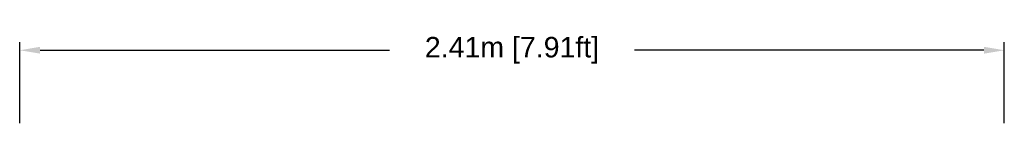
# Model space of a CAD drawing. Header units: millimetres. Extents: x 10176.9 to 10220.1, y 6804.8 to 6818.
# Tile 2 of 26: x 10194.3 to 10196.712, y 6817.679 to 6817.952. Entities that reach past the tile are written whole.
import ezdxf

# ---------------------------------------------------------------- set-up
doc = ezdxf.new("R2010")
doc.units = ezdxf.units.MM
doc.layers.get('DEFPOINTS').update_dxf_attribs({"true_color": 0x1a1a1a})
doc.styles.get("Standard").update_dxf_attribs({"font": 'arial.ttf'})
doc.dimstyles.get("Standard").update_dxf_attribs({"dimtxt": 0.18, "dimasz": 0.18, "dimexe": 0.18, "dimexo": 0.0625, "dimgap": 0.09, "dimtad": 0, "dimtih": 1, "dimtoh": 1, "dimdec": 4, "dimzin": 0, "dimdsep": 46, "dimtxsty": 'Standard', "dimcen": 0.09, "dimadec": 0, "dimazin": 0, "dimtfac": 1, "dimtdec": 4, "dimtofl": 0, "dimtmove": 0, "dimatfit": 3, "dimfxl": 1, "dimtolj": 1, "dimtzin": 0, "dimarcsym": 0})

# ---------------------------------------------------------------- blocks, each defined once
blk = doc.blocks.new('*D25')
at = {"color": 0, "lineweight": -2, "transparency": 16777216}
for p, q in [((10194.3004, 6817.699), (10194.3004, 6817.897)), ((10196.7124, 6817.699), (10196.7124, 6817.897)), ((10194.3504, 6817.877), (10195.2061, 6817.877)), ((10196.6624, 6817.877), (10195.8066, 6817.877))]:
    blk.add_line(p, q, dxfattribs=at)
at = {"color": 0, "transparency": 16777216}
for points in [[(10194.3504, 6817.8854), (10194.3504, 6817.8687), (10194.3004, 6817.877)], [(10196.6624, 6817.8854), (10196.6624, 6817.8687), (10196.7124, 6817.877)]]:
    blk.add_solid(points, dxfattribs=at)
at = {"layer": 'DEFPOINTS', "color": 0, "transparency": 16777216}
for p in [(10196.7124, 6817.877), (10194.3004, 6817.679), (10196.7124, 6817.679)]:
    blk.add_point(p, dxfattribs=at)
at = {"color": 0, "transparency": 16777216, "insert": (10195.5064, 6817.877), "char_height": 0.05, "attachment_point": 5}
blk.add_mtext('\\A1;2.41m [7.91ft]', dxfattribs=at)

msp = doc.modelspace()

# ---------------------------------------------------------------- dimensions: what is measured, and where the dimension line sits
dim = msp.add_linear_dim(base=(10196.7124, 6817.877), p1=(10194.3004, 6817.679), p2=(10196.7124, 6817.679), dimstyle='Standard', override={"dimtxt": 0.05, "dimasz": 0.05, "dimexe": 0.02, "dimexo": 0.02, "dimdec": 2, "dimpost": '<>m', "dimtmove": 2})
dim.commit()
dim.dimension.update_dxf_attribs({"geometry": '*D25', "text_midpoint": (10195.5064, 6817.877)})

doc.saveas('drawing.dxf')
